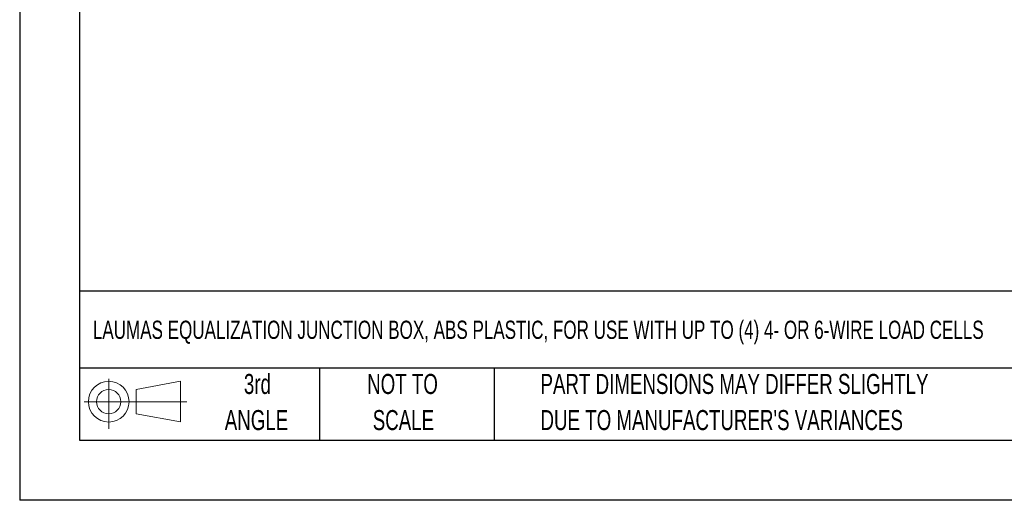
# Model space of a CAD drawing. Header units: millimetres. Extents: x 0 to 699, y 0 to 540.
# Tile 1 of 13: x 0 to 261, y 0 to 127. Entities that reach past the tile are written whole.
import ezdxf

# ---------------------------------------------------------------- set-up
doc = ezdxf.new("R2010")
doc.units = ezdxf.units.MM
doc.header["$LTSCALE"] = 2.5
doc.linetypes.add('CENTERX2', pattern=[20.32, 12.7, -2.54, 2.54, -2.54])
doc.layers.add('SLD-DEFPOINTS', color=7, linetype='Continuous')
doc.layers.add('TEXT', color=140, linetype='Continuous', lineweight=25)
doc.styles.add('SLDTEXTSTYLE0', font='TXT', dxfattribs={"width": 0.7})

# ---------------------------------------------------------------- blocks, each defined once
blk = doc.blocks.new('Block11')
at = {"color": 7, "linetype": 'Continuous', "lineweight": 18}
for p, q in [((6.47, 13.28), (6.47, 0)), ((13.7, 10.42), (25.44, 12.58)), ((25.44, 12.58), (25.44, 1.83)), ((13.7, 3.99), (13.7, 10.42)), ((0, 7.2), (27.18, 7.2)), ((13.7, 3.99), (25.44, 1.83))]:
    blk.add_line(p, q, dxfattribs=at)
for radius in [5.38, 3.21]:
    blk.add_circle((6.47, 7.2), radius, dxfattribs=at)
blk = doc.blocks.new('Block12')
at = {"layer": 'SLD-DEFPOINTS'}
blk.add_blockref('Block11', (0, 0), dxfattribs=at)
blk = doc.blocks.new('SW_NOTE_0_2')
at = {"layer": 'TEXT', "color": 0, "linetype": 'CENTERX2', "lineweight": 18, "char_height": 5.2917, "attachment_point": 1, "style": 'SLDTEXTSTYLE0'}
for s, insert in [('PART DIMENSIONS MAY DIFFER SLIGHTLY', (0, 6.82)), ("DUE TO MANUFACTURER'S VARIANCES", (0, -2.73))]:
    blk.add_mtext(s, dxfattribs=dict(at, insert=insert))
blk = doc.blocks.new('SW_NOTE_0_3')
at = {"layer": 'TEXT', "color": 0, "linetype": 'CENTERX2', "lineweight": 18, "char_height": 5.292, "attachment_point": 2, "style": 'SLDTEXTSTYLE0'}
for s, insert in [('NOT TO', (13.15, 6.82)), ('SCALE', (13.39, -2.73))]:
    blk.add_mtext(s, dxfattribs=dict(at, insert=insert))
blk = doc.blocks.new('SW_NOTE_0_4')
at = {"layer": 'TEXT', "color": 0, "linetype": 'CENTERX2', "lineweight": 18, "char_height": 5.292, "attachment_point": 2, "style": 'SLDTEXTSTYLE0'}
for s, insert in [('3rd', (5.79, 6.82)), ('ANGLE', (5.54, -2.73))]:
    blk.add_mtext(s, dxfattribs=dict(at, insert=insert))

msp = doc.modelspace()

# ---------------------------------------------------------------- linework, layer by layer
at = {"color": 7, "linetype": 'Continuous'}
for p in [(0.01, 539.76), (698.51, 0.01)]:
    msp.add_line(p, (0.01, 0.01), dxfattribs=at)
at = {"layer": 'TEXT'}
for p, q in [((15.87, 523.88), (15.87, 15.87)), ((682.62, 55.32), (15.87, 55.32)), ((682.62, 34.92), (15.87, 34.92)), ((79.37, 34.92), (79.37, 15.87)), ((125.53, 34.92), (125.53, 15.87)), ((15.87, 15.87), (682.62, 15.87))]:
    msp.add_line(p, q, dxfattribs=at)

# ---------------------------------------------------------------- block references
at = {"layer": 'SLD-DEFPOINTS'}
msp.add_blockref('Block12', (17.09, 18.88), dxfattribs=at)
at = {"layer": 'TEXT', "linetype": 'CENTERX2', "lineweight": 18}
for name, p in [('SW_NOTE_0_4', (57.12, 26.59)), ('SW_NOTE_0_3', (88.14, 26.59)), ('SW_NOTE_0_2', (137.8, 26.59))]:
    msp.add_blockref(name, p, dxfattribs=at)

# ---------------------------------------------------------------- texts
at = {"layer": 'TEXT', "linetype": 'CENTERX2', "lineweight": 18, "insert": (19.37, 47.49), "char_height": 4.8155, "attachment_point": 1, "style": 'SLDTEXTSTYLE0'}
msp.add_mtext('LAUMAS EQUALIZATION JUNCTION BOX, ABS PLASTIC, FOR USE WITH UP TO (4) 4- OR 6-WIRE LOAD CELLS', dxfattribs=at)

doc.saveas('drawing.dxf')
